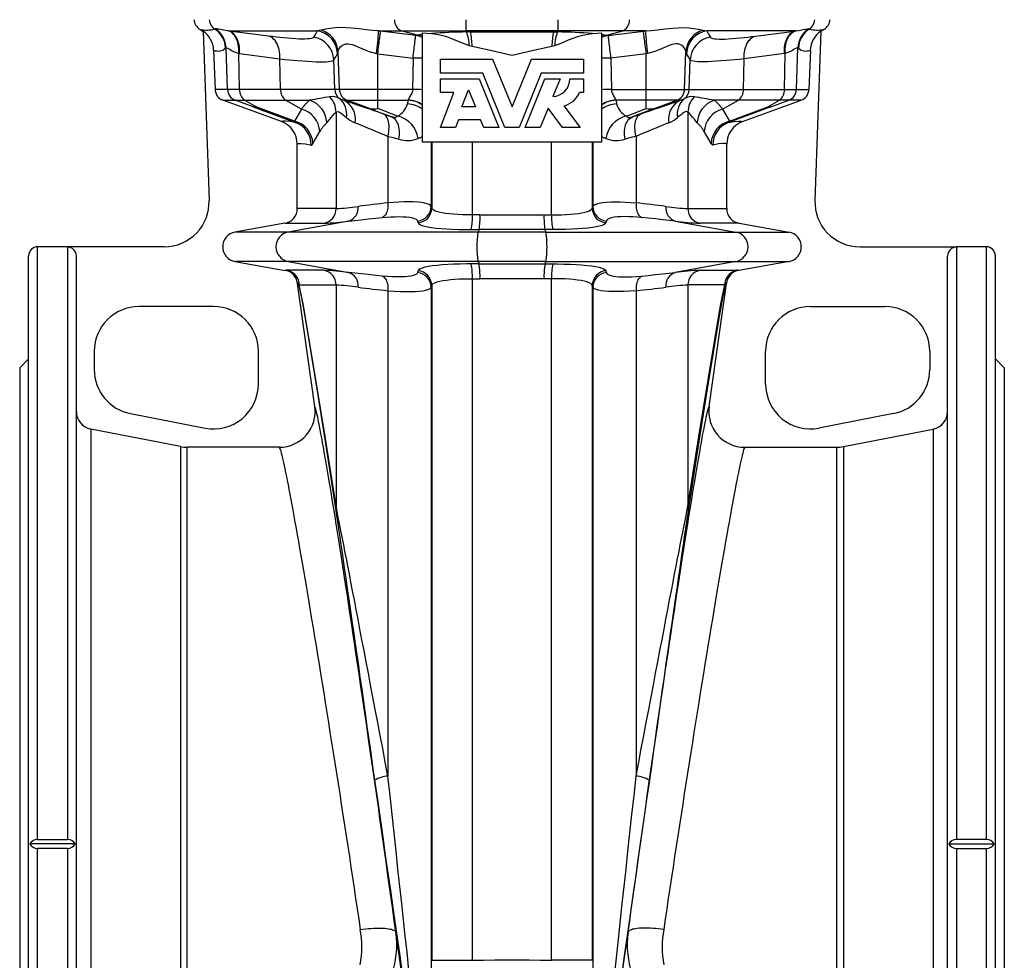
# Model space of a CAD drawing. Extents: x -18 to 1219, y -111 to 1865.
# Tile 3 of 6: x 22 to 352, y 705 to 1020. Entities that reach past the tile are written whole.
import ezdxf

# ---------------------------------------------------------------- set-up
doc = ezdxf.new("R2010")
doc.units = 0
doc.layers.get('0').update_dxf_attribs({"linetype": 'CONTINUOUS'})

msp = doc.modelspace()

# ---------------------------------------------------------------- linework, layer by layer
at = {"color": 7, "linetype": 'CONTINUOUS'}
for p, q in [((82.88, 1016.29), (83.83, 1015.68)), ((83.83, 1015.75), (85.81, 959.05)), ((92.27, 1015.86), (92.14, 1015.87)), ((92.27, 1015.86), (122.02, 1015.86)), ((123.38, 1016.07), (122.02, 1015.86)), ((142.63, 1015.86), (150.18, 1015.86)), ((143.33, 1015.77), (142.63, 1015.86)), ((155.11, 1014.35), (143.33, 1015.77)), ((150.18, 1015.86), (171.99, 1015.86)), ((155.53, 1014.43), (150.18, 1015.86)), ((155.53, 1014.43), (155.11, 1014.35)), ((157.36, 1015.22), (160.34, 1014.98)), ((157.36, 978.52), (157.36, 1015.22)), ((202.72, 1015.86), (171.99, 1015.86)), ((172.08, 1015.48), (171.99, 1015.86)), ((173.38, 1015.5), (172.08, 1015.48)), ((201.34, 1015.5), (202.64, 1015.48)), ((202.64, 1015.48), (202.72, 1015.86)), ((224.53, 1015.86), (202.72, 1015.86)), ((214.37, 1014.98), (217.36, 1015.22)), ((217.36, 1015.22), (217.36, 978.52)), ((219.19, 1014.43), (224.53, 1015.86)), ((219.19, 1014.43), (219.6, 1014.35)), ((219.6, 1014.35), (231.39, 1015.77)), ((232.09, 1015.86), (224.53, 1015.86)), ((231.39, 1015.77), (232.09, 1015.86)), ((251.34, 1016.07), (252.7, 1015.86)), ((282.44, 1015.86), (252.7, 1015.86)), ((282.44, 1015.86), (282.58, 1015.87)), ((290.89, 1015.75), (288.9, 959.05)), ((291.83, 1016.29), (290.88, 1015.68)), ((92, 996.22), (91.52, 1010.18)), ((173.04, 1010.96), (173.98, 1010.71)), ((200.74, 1010.71), (201.68, 1010.96)), ((282.71, 996.22), (283.2, 1010.18)), ((87.37, 1009.39), (87.83, 996.22)), ((95.78, 1008.3), (96.06, 1008.26)), ((96.05, 996.22), (95.78, 1008.3)), ((96.06, 1008.26), (109.56, 1006.47)), ((129.5, 996.22), (129.06, 1008.88)), ((141.92, 1008.26), (142.36, 1008.18)), ((142.36, 1008.18), (154.19, 1006.75)), ((142.36, 996.22), (142.36, 1008.18)), ((154.19, 1006.75), (154.05, 996.22)), ((232.36, 1008.18), (220.52, 1006.75)), ((220.52, 1006.75), (220.67, 996.22)), ((232.8, 1008.26), (232.36, 1008.18)), ((232.36, 996.22), (232.36, 1008.18)), ((245.21, 996.22), (245.65, 1008.88)), ((278.66, 1008.26), (265.15, 1006.47)), ((278.94, 1008.3), (278.66, 1008.26)), ((278.67, 996.22), (278.94, 1008.3)), ((287.35, 1009.39), (286.89, 996.22)), ((109.79, 996.22), (109.56, 1006.47)), ((127.99, 996.22), (127.64, 1006.1)), ((163.36, 1001.64), (163.36, 1006.38)), ((163.36, 1006.38), (180.84, 1006.38)), ((180.84, 1006.38), (187.36, 990.38)), ((187.36, 990.38), (193.87, 1006.38)), ((193.87, 1006.38), (211.36, 1006.38)), ((211.36, 1006.38), (211.36, 1001.64)), ((246.73, 996.22), (247.07, 1006.1)), ((264.92, 996.22), (265.15, 1006.47)), ((177.59, 1001.64), (163.36, 1001.64)), ((184.97, 983.52), (177.59, 1001.64)), ((197.12, 1001.64), (189.75, 983.52)), ((211.36, 1001.64), (197.12, 1001.64)), ((163.36, 995.24), (163.36, 999.81)), ((163.36, 999.81), (176.36, 999.81)), ((176.36, 999.81), (182.99, 983.52)), ((191.72, 983.52), (198.35, 999.81)), ((198.35, 999.81), (203.48, 999.81)), ((203.48, 999.81), (201.06, 993.87)), ((206.79, 999.81), (211.36, 999.81)), ((211.36, 999.81), (211.36, 995.24)), ((92, 996.22), (87.83, 996.22)), ((96.05, 996.22), (92, 996.22)), ((109.79, 996.22), (96.05, 996.22)), ((127.99, 996.22), (109.79, 996.22)), ((129.5, 996.22), (127.99, 996.22)), ((142.36, 996.22), (129.5, 996.22)), ((154.05, 996.22), (142.36, 996.22)), ((142.36, 992.6), (142.36, 996.22)), ((163.36, 983.52), (167.86, 995.24)), ((167.86, 995.24), (163.36, 995.24)), ((170.58, 990.38), (172.76, 996.07)), ((172.76, 996.07), (175.08, 990.38)), ((211.36, 995.24), (209.99, 995.24)), ((220.67, 996.22), (232.36, 996.22)), ((232.36, 996.22), (245.21, 996.22)), ((232.36, 992.6), (232.36, 996.22)), ((245.21, 996.22), (246.73, 996.22)), ((246.73, 996.22), (264.92, 996.22)), ((264.92, 996.22), (278.67, 996.22)), ((278.67, 996.22), (282.71, 996.22)), ((282.71, 996.22), (286.89, 996.22)), ((110.12, 985.46), (90.46, 992.6)), ((90.46, 992.6), (94.63, 992.6)), ((94.63, 992.6), (97.74, 992.6)), ((100.63, 990.42), (94.63, 992.6)), ((97.74, 992.6), (111.48, 992.6)), ((101.6, 990.42), (97.74, 992.6)), ((100.63, 990.42), (114.84, 985.11)), ((114.44, 985.62), (101.6, 990.42)), ((111.48, 992.6), (119.54, 992.6)), ((116.76, 989.62), (111.48, 992.6)), ((130.93, 992.6), (132.13, 992.6)), ((132.13, 992.6), (142.36, 992.6)), ((139.63, 989.87), (132.13, 992.6)), ((142.36, 992.6), (152.45, 992.6)), ((142.36, 989.87), (142.36, 992.6)), ((152.45, 992.6), (152.3, 991.36)), ((175.08, 990.38), (170.58, 990.38)), ((204.76, 990.77), (210.22, 983.52)), ((232.36, 992.6), (222.27, 992.6)), ((222.27, 992.6), (222.41, 991.36)), ((242.59, 992.6), (232.36, 992.6)), ((232.36, 989.87), (232.36, 992.6)), ((235.09, 989.87), (242.59, 992.6)), ((243.79, 992.6), (242.59, 992.6)), ((263.23, 992.6), (255.18, 992.6)), ((257.96, 989.62), (263.23, 992.6)), ((274.09, 990.42), (259.88, 985.11)), ((260.27, 985.62), (273.12, 990.42)), ((276.98, 992.6), (263.23, 992.6)), ((264.6, 985.46), (284.25, 992.6)), ((273.12, 990.42), (276.98, 992.6)), ((274.09, 990.42), (280.09, 992.6)), ((280.09, 992.6), (276.98, 992.6)), ((284.25, 992.6), (280.09, 992.6)), ((116.76, 989.62), (114.44, 985.62)), ((128.39, 988.6), (128.39, 956.32)), ((139.63, 989.87), (146.92, 987.07)), ((149.02, 987.32), (142.36, 989.87)), ((199.45, 989.93), (196.84, 983.52)), ((204.28, 983.52), (199.45, 989.93)), ((225.7, 987.32), (232.36, 989.87)), ((235.09, 989.87), (227.8, 987.07)), ((246.33, 988.6), (246.33, 956.32)), ((257.96, 989.62), (260.27, 985.62)), ((168.44, 983.52), (163.36, 983.52)), ((169.4, 986.04), (168.44, 983.52)), ((176.85, 986.04), (169.4, 986.04)), ((177.87, 983.52), (176.85, 986.04)), ((182.99, 983.52), (177.87, 983.52)), ((189.75, 983.52), (184.97, 983.52)), ((196.84, 983.52), (191.72, 983.52)), ((210.22, 983.52), (204.28, 983.52)), ((120.62, 978.11), (122.9, 982.1)), ((145.77, 980.52), (145.77, 958.23)), ((228.95, 980.52), (228.95, 958.23)), ((254.1, 978.11), (251.82, 982.1)), ((115.39, 956.32), (115.39, 977.94)), ((187.36, 978.52), (157.36, 978.52)), ((160.29, 978.52), (160.29, 957.07)), ((160.46, 978.52), (160.46, 956.48)), ((174.07, 954.2), (174.07, 978.52)), ((217.36, 978.52), (187.36, 978.52)), ((200.65, 954.2), (200.65, 978.52)), ((214.25, 978.52), (214.25, 956.48)), ((214.42, 978.52), (214.42, 957.07)), ((259.33, 956.32), (259.33, 977.94)), ((160.46, 956.48), (160.29, 957.07)), ((214.25, 956.48), (214.42, 957.07)), ((128.39, 956.32), (115.39, 956.32)), ((176.63, 954.21), (174.07, 954.2)), ((176.63, 954.21), (198.09, 954.21)), ((198.09, 954.21), (200.65, 954.2)), ((246.33, 956.32), (259.33, 956.32)), ((111.25, 951.4), (94.52, 948.45)), ((111.25, 951.4), (124.34, 951.4)), ((132.62, 952.13), (112.3, 948.45)), ((155.74, 952.14), (155.88, 951.56)), ((218.97, 952.14), (218.83, 951.56)), ((242.1, 952.13), (262.42, 948.45)), ((263.46, 951.4), (250.37, 951.4)), ((263.46, 951.4), (280.2, 948.45)), ((112.3, 948.45), (94.52, 948.45)), ((175.97, 948.45), (112.3, 948.45)), ((173.7, 949.28), (176.32, 949.28)), ((176.32, 949.28), (175.97, 948.45)), ((198.75, 948.45), (175.97, 948.45)), ((198.4, 949.28), (176.32, 949.28)), ((198.4, 949.28), (198.75, 948.45)), ((201.01, 949.28), (198.4, 949.28)), ((198.75, 948.45), (262.42, 948.45)), ((262.42, 948.45), (280.2, 948.45)), ((25.36, 546.52), (25.36, 940.52)), ((38.36, 943.52), (28.36, 943.52)), ((28.36, 745.02), (28.36, 943.52)), ((38.36, 943.52), (38.36, 943.43)), ((70.82, 943.52), (38.36, 943.52)), ((38.36, 943.43), (38.36, 745.02)), ((303.89, 943.52), (336.36, 943.52)), ((346.36, 943.52), (336.36, 943.52)), ((336.36, 943.52), (336.36, 943.43)), ((336.36, 943.43), (336.36, 745.02)), ((346.36, 745.02), (346.36, 943.52)), ((349.36, 546.52), (349.36, 940.52)), ((41.36, 567.52), (41.36, 940.43)), ((94.52, 938.6), (111.37, 935.63)), ((112.3, 938.6), (94.52, 938.6)), ((175.97, 938.6), (112.3, 938.6)), ((112.3, 938.6), (132.62, 934.92)), ((176.32, 937.77), (173.7, 937.77)), ((198.75, 938.6), (175.97, 938.6)), ((175.97, 938.6), (176.32, 937.77)), ((176.32, 937.77), (198.4, 937.77)), ((198.75, 938.6), (198.4, 937.77)), ((198.4, 937.77), (201.01, 937.77)), ((198.75, 938.6), (262.42, 938.6)), ((262.42, 938.6), (242.1, 934.92)), ((262.42, 938.6), (280.2, 938.6)), ((280.2, 938.6), (263.34, 935.63)), ((333.36, 567.52), (333.36, 940.43)), ((124.34, 935.65), (111.95, 935.65)), ((155.88, 935.49), (155.74, 934.91)), ((218.83, 935.49), (218.97, 934.91)), ((250.37, 935.65), (262.76, 935.65)), ((115.47, 931.33), (115.48, 931.19)), ((121.26, 890.06), (115.48, 931.19)), ((116.08, 930.73), (128.39, 930.73)), ((128.39, 930.73), (128.39, 856.6)), ((174.07, 932.85), (176.63, 932.84)), ((174.07, 704.54), (174.07, 932.85)), ((198.09, 932.84), (176.63, 932.84)), ((200.65, 932.85), (198.09, 932.84)), ((200.65, 704.54), (200.65, 932.85)), ((246.33, 930.73), (246.33, 856.6)), ((258.64, 930.73), (246.33, 930.73)), ((253.45, 890.06), (259.23, 931.19)), ((259.25, 931.33), (259.23, 931.19)), ((145.77, 928.82), (145.77, 766.26)), ((160.29, 929.98), (160.46, 930.56)), ((160.29, 929.98), (160.29, 699.65)), ((160.46, 930.56), (160.46, 704.54)), ((214.25, 930.56), (214.25, 704.54)), ((214.42, 929.98), (214.25, 930.56)), ((214.42, 929.98), (214.42, 699.65)), ((228.95, 928.82), (228.95, 766.26)), ((87.36, 923.52), (62.36, 923.52)), ((287.36, 923.52), (312.36, 923.52)), ((47.36, 908.52), (47.36, 902.38)), ((102.36, 897.52), (102.36, 908.52)), ((272.36, 897.52), (272.36, 908.52)), ((327.36, 908.52), (327.36, 902.38)), ((25.36, 906.02), (22.36, 903.02)), ((352.36, 903.02), (349.36, 906.02)), ((22.36, 903.02), (22.36, 584.02)), ((352.36, 903.02), (352.36, 584.02)), ((59.5, 887.66), (84.5, 882.8)), ((315.22, 887.66), (290.22, 882.8)), ((46.21, 882.45), (46.21, 604.6)), ((328.5, 882.45), (328.5, 604.6)), ((76.24, 876.61), (76.24, 610.44)), ((109.39, 876.39), (78.53, 876.39)), ((78.53, 610.66), (78.53, 876.39)), ((265.33, 876.39), (296.19, 876.39)), ((296.19, 610.66), (296.19, 876.39)), ((298.48, 876.61), (298.48, 610.44)), ((40.96, 743.52), (25.76, 743.52)), ((28.36, 745.02), (38.36, 745.02)), ((333.76, 743.52), (348.96, 743.52)), ((346.36, 745.02), (336.36, 745.02)), ((38.36, 742.03), (28.36, 742.03)), ((28.36, 543.52), (28.36, 742.03)), ((38.36, 742.03), (38.36, 562.92)), ((336.36, 742.03), (346.36, 742.03)), ((336.36, 742.03), (336.36, 562.92)), ((346.36, 543.52), (346.36, 742.03)), ((151.99, 689.2), (148.4, 713.98)), ((222.73, 689.2), (226.32, 713.98)), ((160.46, 704.54), (174.07, 704.54)), ((214.25, 704.54), (200.65, 704.54))]:
    msp.add_line(p, q, dxfattribs=at)
for points in [[(88.01, 1016.5), (87.88, 1016.48), (87.72, 1016.45)], [(92.14, 1015.87), (91.39, 1015.97), (90.71, 1016.09), (89.79, 1016.28), (89.04, 1016.43), (88.43, 1016.51), (88.01, 1016.5)], [(142.63, 1015.86), (140.56, 1016.02), (138.57, 1016.24), (136.03, 1016.54), (133.62, 1016.79), (131.64, 1016.91), (129.78, 1016.93), (128.08, 1016.84), (126.51, 1016.66), (124.84, 1016.37), (124.08, 1016.21), (123.38, 1016.07)], [(232.09, 1015.86), (234.16, 1016.02), (236.15, 1016.24), (238.69, 1016.54), (241.1, 1016.79), (243.07, 1016.91), (244.94, 1016.93), (246.63, 1016.84), (248.2, 1016.66), (249.88, 1016.37), (250.64, 1016.21), (251.34, 1016.07)], [(282.58, 1015.87), (283.33, 1015.97), (284, 1016.09), (284.92, 1016.28), (285.67, 1016.43), (286.29, 1016.51), (286.71, 1016.5)], [(286.71, 1016.5), (286.84, 1016.48), (287, 1016.45)], [(95.78, 1008.3), (95.81, 1009.08), (95.79, 1009.85), (95.71, 1010.61), (95.59, 1011.34), (95.42, 1012.03), (95.21, 1012.69), (94.95, 1013.3), (94.65, 1013.86), (94.3, 1014.36), (93.93, 1014.8), (93.52, 1015.18), (93.08, 1015.48), (92.62, 1015.72), (92.14, 1015.87)], [(105.75, 1014.07), (93.48, 1015.69), (92.27, 1015.86)], [(96.06, 1008.26), (96.08, 1009), (96.06, 1009.73), (95.99, 1010.44), (95.88, 1011.14), (95.72, 1011.8), (95.53, 1012.43), (95.29, 1013.03), (95.02, 1013.58), (94.71, 1014.08), (94.37, 1014.53), (93.99, 1014.92), (93.6, 1015.25), (93.17, 1015.52), (92.73, 1015.72), (92.27, 1015.86)], [(120.88, 1013.7), (120.71, 1013.54), (120.42, 1013.4), (120, 1013.28), (119.45, 1013.19), (118.76, 1013.13), (117.95, 1013.1), (117.05, 1013.1), (116.03, 1013.12), (114.9, 1013.18), (113.63, 1013.26), (112.24, 1013.37), (110.76, 1013.51), (109.59, 1013.63), (108.36, 1013.76), (107.08, 1013.91), (105.75, 1014.07)], [(109.56, 1006.47), (109.58, 1007.26), (109.54, 1008.04), (109.46, 1008.8), (109.32, 1009.53), (109.14, 1010.23), (108.91, 1010.89), (108.63, 1011.5), (108.32, 1012.06), (107.96, 1012.57), (107.57, 1013.01), (107.15, 1013.38), (106.71, 1013.69), (106.24, 1013.92), (105.75, 1014.07)], [(122.02, 1015.86), (121.47, 1014.76), (120.88, 1013.7)], [(142.36, 1008.18), (142.45, 1008.92), (142.54, 1009.65), (142.63, 1010.37), (142.72, 1011.07), (142.8, 1011.74), (142.88, 1012.38), (142.96, 1012.97), (143.03, 1013.52), (143.09, 1014.03), (143.15, 1014.47), (143.2, 1014.86), (143.25, 1015.19), (143.28, 1015.45), (143.31, 1015.65), (143.33, 1015.77)], [(154.19, 1006.75), (154.28, 1007.49), (154.37, 1008.22), (154.45, 1008.94), (154.54, 1009.64), (154.61, 1010.31), (154.69, 1010.94), (154.76, 1011.53), (154.83, 1012.09), (154.89, 1012.59), (154.95, 1013.03), (154.99, 1013.42), (155.03, 1013.75), (155.07, 1014.02), (155.1, 1014.22), (155.11, 1014.35)], [(157.36, 1014.69), (156.38, 1014.56), (155.53, 1014.43)], [(160.34, 1014.98), (162.05, 1014.76), (163.73, 1014.41), (165.42, 1013.92), (167.08, 1013.33), (170.05, 1012.11), (171.53, 1011.49), (173.04, 1010.96)], [(173.38, 1015.5), (176.86, 1015.53), (180.35, 1015.56), (183.85, 1015.57), (187.36, 1015.57), (190.86, 1015.57), (194.35, 1015.56), (197.85, 1015.53), (201.34, 1015.5)], [(201.68, 1010.96), (203.25, 1011.51), (204.8, 1012.14), (206.33, 1012.8), (207.88, 1013.43), (209.46, 1013.97), (211.08, 1014.43), (212.72, 1014.77), (214.37, 1014.98)], [(217.36, 1014.69), (218.34, 1014.56), (219.19, 1014.43)], [(220.52, 1006.75), (220.44, 1007.49), (220.35, 1008.22), (220.26, 1008.94), (220.18, 1009.64), (220.1, 1010.31), (220.03, 1010.94), (219.95, 1011.53), (219.89, 1012.09), (219.83, 1012.59), (219.77, 1013.03), (219.72, 1013.42), (219.68, 1013.75), (219.65, 1014.02), (219.62, 1014.22), (219.6, 1014.35)], [(232.36, 1008.18), (232.27, 1008.92), (232.18, 1009.65), (232.09, 1010.37), (232, 1011.07), (231.91, 1011.74), (231.83, 1012.38), (231.76, 1012.97), (231.69, 1013.52), (231.62, 1014.03), (231.57, 1014.47), (231.52, 1014.86), (231.47, 1015.19), (231.44, 1015.45), (231.41, 1015.65), (231.39, 1015.77)], [(252.7, 1015.86), (253.24, 1014.76), (253.84, 1013.7)], [(253.84, 1013.7), (254.01, 1013.54), (254.3, 1013.4), (254.71, 1013.28), (255.27, 1013.19), (255.95, 1013.13), (256.76, 1013.1), (257.67, 1013.1), (258.69, 1013.12), (259.82, 1013.18), (261.09, 1013.26), (262.47, 1013.37), (263.96, 1013.51), (265.13, 1013.63), (266.35, 1013.76), (267.64, 1013.91), (268.97, 1014.07)], [(265.15, 1006.47), (265.14, 1007.26), (265.17, 1008.04), (265.26, 1008.8), (265.4, 1009.53), (265.58, 1010.23), (265.81, 1010.89), (266.08, 1011.5), (266.4, 1012.06), (266.75, 1012.57), (267.14, 1013.01), (267.56, 1013.38), (268.01, 1013.69), (268.48, 1013.92), (268.97, 1014.07)], [(268.97, 1014.07), (281.23, 1015.69), (282.44, 1015.86)], [(278.66, 1008.26), (278.64, 1009), (278.66, 1009.73), (278.73, 1010.44), (278.84, 1011.14), (278.99, 1011.8), (279.19, 1012.43), (279.42, 1013.03), (279.7, 1013.58), (280.01, 1014.08), (280.35, 1014.53), (280.72, 1014.92), (281.12, 1015.25), (281.54, 1015.52), (281.98, 1015.72), (282.44, 1015.86)], [(278.94, 1008.3), (278.91, 1009.08), (278.93, 1009.85), (279, 1010.61), (279.12, 1011.34), (279.29, 1012.03), (279.51, 1012.69), (279.77, 1013.3), (280.07, 1013.86), (280.41, 1014.36), (280.79, 1014.8), (281.2, 1015.18), (281.64, 1015.48), (282.1, 1015.72), (282.58, 1015.87)], [(91.37, 1010.02), (91.45, 1010.11), (91.52, 1010.18)], [(91.52, 1010.18), (91.53, 1010.2), (91.72, 1010.22), (92.09, 1010.07), (92.28, 1009.96), (92.77, 1009.67), (93.37, 1009.32), (94.07, 1008.95), (94.87, 1008.6), (95.78, 1008.3)], [(129.06, 1008.88), (129.21, 1009.45), (129.53, 1010.07), (130.02, 1010.66), (130.51, 1011.04), (131.11, 1011.33), (131.82, 1011.49), (132.43, 1011.5), (133.09, 1011.42), (133.79, 1011.25), (134.45, 1011.04), (135.69, 1010.55), (137, 1009.98), (138.36, 1009.39), (139.5, 1008.95), (140.7, 1008.56), (141.92, 1008.26)], [(173.98, 1010.71), (180.64, 1009.25), (187.28, 1007.71), (187.36, 1007.7)], [(187.36, 1007.7), (187.43, 1007.71), (194.08, 1009.25), (200.74, 1010.71)], [(245.65, 1008.88), (245.51, 1009.45), (245.19, 1010.07), (244.7, 1010.66), (244.21, 1011.04), (243.6, 1011.33), (242.9, 1011.49), (242.29, 1011.5), (241.63, 1011.42), (240.93, 1011.25), (240.27, 1011.04), (239.03, 1010.55), (237.72, 1009.98), (236.36, 1009.39), (235.21, 1008.95), (234.02, 1008.56), (232.8, 1008.26)], [(283.2, 1010.18), (283.19, 1010.2), (282.99, 1010.22), (282.63, 1010.07), (282.44, 1009.96), (281.94, 1009.67), (281.35, 1009.32), (280.65, 1008.95), (279.84, 1008.6), (278.94, 1008.3)], [(283.35, 1010.02), (283.26, 1010.11), (283.2, 1010.18)], [(127.64, 1006.1), (128.26, 1007.12), (128.87, 1008.26)], [(128.87, 1008.26), (128.97, 1008.51), (129.06, 1008.88)], [(245.84, 1008.26), (245.75, 1008.51), (245.65, 1008.88)], [(247.07, 1006.1), (246.46, 1007.12), (245.84, 1008.26)], [(109.56, 1006.47), (111.14, 1006.31), (112.65, 1006.16), (114.12, 1006.03), (115.52, 1005.91), (117.25, 1005.77), (118.85, 1005.66), (120.34, 1005.58), (121.74, 1005.53), (122.99, 1005.5), (124.11, 1005.5), (125.05, 1005.53), (125.86, 1005.59), (126.52, 1005.67), (127.05, 1005.79), (127.42, 1005.93), (127.64, 1006.1)], [(265.15, 1006.47), (263.58, 1006.31), (262.06, 1006.16), (260.6, 1006.03), (259.2, 1005.91), (257.47, 1005.77), (255.86, 1005.66), (254.38, 1005.58), (252.98, 1005.53), (251.72, 1005.5), (250.61, 1005.5), (249.66, 1005.53), (248.86, 1005.59), (248.2, 1005.67), (247.67, 1005.79), (247.29, 1005.93), (247.07, 1006.1)], [(154.05, 996.22), (153.97, 995.65), (153.77, 994.98), (153.49, 994.38), (153.49, 994.37), (153.17, 993.83), (152.87, 993.36), (152.67, 993.05), (152.52, 992.79), (152.47, 992.66)], [(220.67, 996.22), (220.74, 995.65), (220.94, 994.98), (221.22, 994.38), (221.23, 994.37), (221.54, 993.83), (221.85, 993.36), (222.05, 993.05), (222.2, 992.79), (222.25, 992.66)], [(130.93, 992.6), (130.2, 992.86), (129.57, 993.17)], [(144.14, 988.04), (142.61, 988.58), (141.12, 989.1), (139.67, 989.6), (138.27, 990.09), (136.91, 990.56), (135.61, 991.01), (134.36, 991.44), (133.16, 991.85), (132.01, 992.23), (130.93, 992.6)], [(152.47, 992.66), (152.46, 992.63), (152.45, 992.6)], [(222.25, 992.66), (222.26, 992.63), (222.27, 992.6)], [(230.58, 988.04), (232.11, 988.58), (233.6, 989.1), (235.05, 989.6), (236.45, 990.09), (237.8, 990.56), (239.11, 991.01), (240.36, 991.44), (241.56, 991.85), (242.7, 992.23), (243.79, 992.6)], [(243.79, 992.6), (244.51, 992.86), (245.15, 993.17)], [(125.25, 985.08), (125.74, 985.61), (126.25, 986.23), (126.76, 986.88), (127.29, 987.53), (127.83, 988.12), (128.39, 988.6)], [(128.39, 988.6), (128.66, 988.75), (128.97, 988.8), (129.33, 988.72), (129.72, 988.52), (130.2, 988.19), (130.72, 987.78), (131.28, 987.3), (131.88, 986.8)], [(146.92, 987.07), (146.03, 987.38), (145.1, 987.71), (144.14, 988.04)], [(145.77, 980.52), (145.93, 981.27), (146.05, 982.02), (146.13, 982.74), (146.16, 983.45), (146.15, 984.13), (146.09, 984.77), (145.98, 985.37), (145.84, 985.93), (145.65, 986.44), (145.42, 986.89), (145.15, 987.28), (144.84, 987.6), (144.51, 987.86), (144.14, 988.04)], [(149.02, 987.32), (148.73, 987.04), (148.29, 986.88), (147.92, 986.86), (147.48, 986.91), (146.92, 987.07)], [(149.47, 979.55), (149.59, 980.29), (149.66, 981.02), (149.69, 981.73), (149.66, 982.42), (149.58, 983.09), (149.45, 983.73), (149.28, 984.33), (149.06, 984.89), (148.8, 985.39), (148.49, 985.85), (148.15, 986.25), (147.77, 986.59), (147.36, 986.86), (146.92, 987.07)], [(225.24, 979.55), (225.12, 980.29), (225.05, 981.02), (225.03, 981.73), (225.06, 982.42), (225.14, 983.09), (225.26, 983.73), (225.44, 984.33), (225.66, 984.89), (225.92, 985.39), (226.22, 985.85), (226.57, 986.25), (226.95, 986.59), (227.36, 986.86), (227.8, 987.07)], [(225.7, 987.32), (225.98, 987.04), (226.43, 986.88), (226.8, 986.86), (227.24, 986.91), (227.8, 987.07)], [(227.8, 987.07), (228.69, 987.38), (229.62, 987.71), (230.58, 988.04)], [(228.95, 980.52), (228.78, 981.27), (228.66, 982.02), (228.59, 982.74), (228.56, 983.45), (228.57, 984.13), (228.63, 984.77), (228.73, 985.37), (228.88, 985.93), (229.07, 986.44), (229.3, 986.89), (229.57, 987.28), (229.87, 987.6), (230.21, 987.86), (230.58, 988.04)], [(246.33, 988.6), (246.06, 988.75), (245.75, 988.8), (245.39, 988.72), (244.99, 988.52), (244.52, 988.19), (244, 987.78), (243.44, 987.3), (242.84, 986.8)], [(249.47, 985.08), (248.97, 985.61), (248.47, 986.23), (247.95, 986.88), (247.43, 987.53), (246.88, 988.12), (246.33, 988.6)], [(114.84, 985.11), (112.91, 985.47), (111.47, 985.65), (110.54, 985.65), (110.12, 985.46)], [(114.44, 985.62), (114.65, 985.29), (114.84, 985.11)], [(134.76, 985.08), (135.77, 984.68), (136.83, 984.24), (137.96, 983.78), (139.14, 983.29), (140.37, 982.78), (141.65, 982.25), (142.98, 981.7), (144.35, 981.12), (145.77, 980.52)], [(239.96, 985.08), (238.95, 984.68), (237.88, 984.24), (236.76, 983.78), (235.58, 983.29), (234.35, 982.78), (233.07, 982.25), (231.74, 981.7), (230.36, 981.12), (228.95, 980.52)], [(259.88, 985.11), (261.81, 985.47), (263.24, 985.65), (264.17, 985.65), (264.6, 985.46)], [(260.27, 985.62), (260.06, 985.29), (259.88, 985.11)], [(145.77, 980.52), (147.05, 980.19), (148.29, 979.86), (149.47, 979.55)], [(228.95, 980.52), (227.67, 980.19), (226.43, 979.86), (225.24, 979.55)], [(115.39, 977.94), (115.8, 978.13), (116.72, 978.14), (118.14, 977.96), (120.05, 977.6)], [(120.05, 977.6), (120.19, 977.61), (120.33, 977.69), (120.47, 977.86), (120.62, 978.11)], [(254.67, 977.6), (254.53, 977.61), (254.39, 977.69), (254.24, 977.86), (254.1, 978.11)], [(259.33, 977.94), (258.91, 978.13), (258, 978.14), (256.58, 977.96), (254.67, 977.6)], [(145.77, 958.23), (145.79, 957.64), (145.77, 957.06), (145.72, 956.5), (145.62, 955.96), (145.49, 955.46), (145.33, 954.99), (145.14, 954.57), (144.91, 954.19), (144.66, 953.88), (144.39, 953.62), (144.1, 953.43), (143.79, 953.31)], [(160.29, 957.07), (160.07, 957.38), (159.64, 957.67), (158.98, 957.93), (158.1, 958.15), (157.03, 958.32), (155.77, 958.45), (154.28, 958.53), (152.6, 958.55), (151.07, 958.53), (149.43, 958.47), (147.65, 958.37), (145.77, 958.23)], [(214.42, 957.07), (214.64, 957.38), (215.08, 957.67), (215.74, 957.93), (216.62, 958.15), (217.69, 958.32), (218.95, 958.45), (220.44, 958.53), (222.12, 958.55), (223.65, 958.53), (225.29, 958.47), (227.07, 958.37), (228.95, 958.23)], [(228.95, 958.23), (228.93, 957.64), (228.95, 957.06), (229, 956.5), (229.09, 955.96), (229.22, 955.46), (229.39, 954.99), (229.58, 954.57), (229.8, 954.19), (230.05, 953.88), (230.33, 953.62), (230.62, 953.43), (230.92, 953.31)], [(174.07, 954.2), (172.41, 954.21), (170.79, 954.25), (169.23, 954.32), (167.75, 954.41), (166.36, 954.54), (165.09, 954.7), (163.95, 954.89), (162.95, 955.1), (162.1, 955.34), (161.42, 955.6), (160.92, 955.89), (160.59, 956.2), (160.46, 956.48)], [(200.65, 954.2), (202.31, 954.21), (203.93, 954.25), (205.49, 954.32), (206.97, 954.41), (208.36, 954.54), (209.63, 954.7), (210.77, 954.89), (211.77, 955.1), (212.61, 955.34), (213.29, 955.6), (213.8, 955.89), (214.12, 956.2), (214.25, 956.48)], [(132.62, 952.13), (134.63, 952.36), (136.81, 952.6), (139.19, 952.85), (141.73, 953.11), (143.79, 953.31)], [(143.79, 953.31), (145.32, 953.44), (146.78, 953.54), (148.17, 953.6), (149.47, 953.63), (150.82, 953.6), (152.02, 953.53), (153.09, 953.4), (153.98, 953.22), (154.69, 953.01), (155.21, 952.75), (155.57, 952.46), (155.74, 952.14)], [(155.88, 951.56), (156.04, 951.28), (156.45, 950.97), (157.11, 950.68), (157.99, 950.41), (159.09, 950.18), (160.4, 949.96), (161.9, 949.78), (163.57, 949.62), (165.39, 949.49), (167.34, 949.39), (169.39, 949.32), (171.52, 949.29), (173.7, 949.28)], [(218.83, 951.56), (218.68, 951.28), (218.26, 950.97), (217.61, 950.68), (216.72, 950.41), (215.62, 950.18), (214.31, 949.96), (212.81, 949.78), (211.15, 949.62), (209.32, 949.49), (207.38, 949.39), (205.33, 949.32), (203.19, 949.29), (201.01, 949.28)], [(230.92, 953.31), (229.39, 953.44), (227.94, 953.54), (226.54, 953.6), (225.25, 953.63), (223.9, 953.6), (222.7, 953.53), (221.63, 953.4), (220.73, 953.22), (220.03, 953.01), (219.51, 952.75), (219.15, 952.46), (218.97, 952.14)], [(242.1, 952.13), (240.09, 952.36), (237.91, 952.6), (235.52, 952.85), (232.99, 953.11), (230.92, 953.31)], [(173.7, 937.77), (172.12, 937.77), (169.96, 937.74), (167.87, 937.68), (165.89, 937.59), (164.01, 937.46), (162.28, 937.31), (160.73, 937.13), (159.35, 936.92), (158.19, 936.68), (157.25, 936.42), (156.55, 936.13), (156.09, 935.82), (155.88, 935.49)], [(201.01, 937.77), (202.6, 937.77), (204.75, 937.74), (206.84, 937.68), (208.83, 937.59), (210.7, 937.46), (212.44, 937.31), (213.99, 937.13), (215.36, 936.92), (216.53, 936.68), (217.47, 936.42), (218.17, 936.13), (218.63, 935.82), (218.83, 935.49)], [(143.79, 933.74), (141.76, 933.94), (139.26, 934.19), (136.91, 934.44), (134.68, 934.68), (132.62, 934.92)], [(155.74, 934.91), (155.6, 934.62), (155.31, 934.36), (154.87, 934.12), (154.27, 933.9), (153.5, 933.72), (152.56, 933.57), (151.44, 933.47), (150.16, 933.43), (148.77, 933.43), (147.26, 933.48), (145.58, 933.59), (143.79, 933.74)], [(218.97, 934.91), (219.12, 934.62), (219.4, 934.36), (219.85, 934.12), (220.44, 933.9), (221.22, 933.72), (222.15, 933.57), (223.28, 933.47), (224.56, 933.43), (225.94, 933.43), (227.45, 933.48), (229.13, 933.59), (230.92, 933.74)], [(230.92, 933.74), (232.96, 933.94), (235.45, 934.19), (237.8, 934.44), (240.04, 934.68), (242.1, 934.92)], [(115.47, 931.33), (115.56, 931.38), (115.69, 931.29), (115.85, 931.07), (116.08, 930.73)], [(115.48, 931.19), (115.88, 930.51), (116.76, 926.44), (118.12, 918.96), (119.95, 908.09), (122.26, 893.84), (125.03, 876.21), (128.29, 855.21)], [(128.39, 856.6), (124.72, 879.93), (121.65, 899.02), (119.18, 913.86), (117.33, 924.43), (116.08, 930.73)], [(143.79, 933.74), (144.1, 933.62), (144.39, 933.43), (144.66, 933.17), (144.91, 932.85), (145.14, 932.48), (145.33, 932.06), (145.49, 931.59), (145.62, 931.08), (145.72, 930.55), (145.77, 929.98), (145.79, 929.41), (145.77, 928.82)], [(160.46, 930.56), (160.63, 930.89), (160.99, 931.21), (161.53, 931.49), (162.25, 931.76), (163.14, 932), (164.19, 932.21), (165.38, 932.39), (166.7, 932.54), (168.13, 932.66), (169.63, 932.75), (171.22, 932.81), (172.86, 932.84), (174.07, 932.85)], [(214.25, 930.56), (214.08, 930.89), (213.73, 931.21), (213.19, 931.49), (212.47, 931.76), (211.57, 932), (210.52, 932.21), (209.34, 932.39), (208.02, 932.54), (206.59, 932.66), (205.08, 932.75), (203.49, 932.81), (201.86, 932.84), (200.65, 932.85)], [(230.92, 933.74), (230.62, 933.62), (230.33, 933.43), (230.05, 933.17), (229.8, 932.85), (229.58, 932.48), (229.39, 932.06), (229.22, 931.59), (229.09, 931.08), (229, 930.55), (228.95, 929.98), (228.93, 929.41), (228.95, 928.82)], [(246.33, 856.6), (250, 879.93), (253.07, 899.02), (255.53, 913.86), (257.39, 924.43), (258.64, 930.73)], [(259.23, 931.19), (258.83, 930.51), (257.95, 926.44), (256.6, 918.96), (254.77, 908.09), (252.46, 893.84), (249.68, 876.21), (246.43, 855.21)], [(259.25, 931.33), (259.15, 931.38), (259.03, 931.29), (258.87, 931.07), (258.64, 930.73)], [(145.77, 928.82), (147.86, 928.67), (149.83, 928.56), (151.71, 928.51), (153.43, 928.5), (154.94, 928.55), (156.28, 928.64), (157.46, 928.79), (158.45, 928.98), (159.17, 929.19), (159.72, 929.42), (160.1, 929.69), (160.29, 929.98)], [(228.95, 928.82), (226.86, 928.67), (224.89, 928.56), (223.01, 928.51), (221.29, 928.5), (219.78, 928.55), (218.44, 928.64), (217.25, 928.79), (216.26, 928.98), (215.55, 929.19), (215, 929.42), (214.62, 929.69), (214.42, 929.98)], [(148.4, 713.98), (147.88, 717.73), (147.37, 721.51), (146.84, 725.3), (146.32, 729.1), (145.79, 732.91), (145.25, 736.74), (144.72, 740.57), (144.18, 744.4), (143.64, 748.23), (143.1, 752.06), (142.56, 755.89), (142.02, 759.71), (141.47, 763.52), (140.93, 767.31), (140.39, 771.1), (139.85, 774.86), (139.31, 778.6), (138.77, 782.32), (138.23, 786.01), (137.7, 789.67), (137.16, 793.31), (136.63, 796.91), (136.11, 800.47), (135.59, 803.99), (135.07, 807.48), (134.56, 810.92), (134.05, 814.31), (133.54, 817.66), (133.05, 820.95), (132.56, 824.19), (132.07, 827.38), (131.59, 830.51), (131.12, 833.58), (130.65, 836.59), (130.2, 839.53), (129.75, 842.41), (129.31, 845.22), (128.88, 847.96), (128.45, 850.63), (128.04, 853.22), (127.63, 855.74), (127.24, 858.18), (126.85, 860.55), (126.48, 862.83), (126.11, 865.03), (125.76, 867.14), (125.42, 869.17), (125.08, 871.12), (124.76, 872.98), (124.46, 874.74), (124.16, 876.42), (123.88, 878), (123.6, 879.5), (123.34, 880.89), (123.1, 882.2), (122.86, 883.4), (122.64, 884.52), (122.43, 885.53), (122.24, 886.44), (122.06, 887.26), (121.89, 887.98), (121.74, 888.6), (121.6, 889.11), (121.47, 889.53), (121.36, 889.85), (121.26, 890.06)], [(226.32, 713.98), (226.83, 717.73), (227.35, 721.51), (227.87, 725.3), (228.4, 729.1), (228.93, 732.91), (229.46, 736.74), (230, 740.57), (230.54, 744.4), (231.07, 748.23), (231.62, 752.06), (232.16, 755.89), (232.7, 759.71), (233.24, 763.52), (233.79, 767.31), (234.33, 771.1), (234.87, 774.86), (235.41, 778.6), (235.95, 782.32), (236.49, 786.01), (237.02, 789.67), (237.55, 793.31), (238.08, 796.91), (238.61, 800.47), (239.13, 803.99), (239.65, 807.48), (240.16, 810.92), (240.67, 814.31), (241.17, 817.66), (241.67, 820.95), (242.16, 824.19), (242.65, 827.38), (243.13, 830.51), (243.6, 833.58), (244.06, 836.59), (244.52, 839.53), (244.97, 842.41), (245.41, 845.22), (245.84, 847.96), (246.27, 850.63), (246.68, 853.22), (247.08, 855.74), (247.48, 858.18), (247.87, 860.55), (248.24, 862.83), (248.6, 865.03), (248.96, 867.14), (249.3, 869.17), (249.63, 871.12), (249.95, 872.98), (250.26, 874.74), (250.56, 876.42), (250.84, 878), (251.11, 879.5), (251.37, 880.89), (251.62, 882.2), (251.85, 883.4), (252.07, 884.52), (252.28, 885.53), (252.48, 886.44), (252.66, 887.26), (252.82, 887.98), (252.98, 888.6), (253.12, 889.11), (253.24, 889.53), (253.36, 889.85), (253.45, 890.06)], [(76.24, 876.61), (72.26, 877.38), (46.21, 882.45)], [(298.48, 876.61), (302.46, 877.38), (328.5, 882.45)], [(109.39, 876.39), (109.49, 876.18), (109.6, 875.89), (109.73, 875.5), (109.87, 875.02), (110.02, 874.44), (110.19, 873.78), (110.37, 873.02), (110.57, 872.18), (110.78, 871.24), (111, 870.22), (111.23, 869.11), (111.48, 867.91), (111.74, 866.62), (112.01, 865.25), (112.3, 863.79), (112.59, 862.25), (112.9, 860.62), (113.22, 858.92), (113.55, 857.13), (113.9, 855.27), (114.25, 853.32), (114.62, 851.3), (114.99, 849.21), (115.38, 847.04), (115.77, 844.8), (116.18, 842.49), (116.59, 840.11), (117.02, 837.66), (117.45, 835.15), (117.89, 832.57), (118.34, 829.93), (118.79, 827.23), (119.26, 824.47), (119.73, 821.66), (120.21, 818.79), (120.69, 815.87), (121.18, 812.9), (121.68, 809.88), (122.18, 806.81), (122.69, 803.7), (123.2, 800.55), (123.72, 797.36), (124.24, 794.13), (124.77, 790.86), (125.3, 787.56), (125.83, 784.24), (126.36, 780.88), (126.9, 777.5), (127.44, 774.09), (127.98, 770.66), (128.52, 767.21), (129.06, 763.75), (129.6, 760.27), (130.14, 756.78), (130.69, 753.29), (131.23, 749.78), (131.77, 746.27), (132.31, 742.76), (132.84, 739.25), (133.38, 735.74), (133.91, 732.24), (134.44, 728.74), (134.96, 725.26), (135.49, 721.79), (136, 718.33), (136.52, 714.89)], [(265.33, 876.39), (265.23, 876.18), (265.11, 875.89), (264.99, 875.5), (264.85, 875.02), (264.69, 874.44), (264.52, 873.78), (264.34, 873.02), (264.15, 872.18), (263.94, 871.24), (263.72, 870.22), (263.48, 869.11), (263.24, 867.91), (262.98, 866.62), (262.7, 865.25), (262.42, 863.79), (262.12, 862.25), (261.81, 860.62), (261.49, 858.92), (261.16, 857.13), (260.82, 855.27), (260.47, 853.32), (260.1, 851.3), (259.73, 849.21), (259.34, 847.04), (258.94, 844.8), (258.54, 842.49), (258.13, 840.11), (257.7, 837.66), (257.27, 835.15), (256.83, 832.57), (256.38, 829.93), (255.92, 827.23), (255.46, 824.47), (254.99, 821.66), (254.51, 818.79), (254.02, 815.87), (253.53, 812.9), (253.04, 809.88), (252.53, 806.81), (252.02, 803.7), (251.51, 800.55), (250.99, 797.36), (250.47, 794.13), (249.95, 790.86), (249.42, 787.56), (248.89, 784.24), (248.35, 780.88), (247.82, 777.5), (247.28, 774.09), (246.74, 770.66), (246.2, 767.21), (245.66, 763.75), (245.11, 760.27), (244.57, 756.78), (244.03, 753.29), (243.49, 749.78), (242.95, 746.27), (242.41, 742.76), (241.87, 739.25), (241.34, 735.74), (240.81, 732.24), (240.28, 728.74), (239.75, 725.26), (239.23, 721.79), (238.71, 718.33), (238.2, 714.89)], [(128.29, 855.21), (128.45, 854.1), (128.64, 852.85), (128.85, 851.45), (129.08, 849.91), (129.33, 848.22), (129.6, 846.4), (129.89, 844.43), (130.2, 842.33), (130.53, 840.09), (130.88, 837.71), (131.24, 835.2), (131.63, 832.55), (132.03, 829.78), (132.45, 826.88), (132.88, 823.85), (133.34, 820.69), (133.81, 817.42), (134.3, 814.02), (134.8, 810.51), (135.32, 806.88), (135.86, 803.14), (136.41, 799.29), (136.98, 795.33), (137.56, 791.27), (138.15, 787.11), (138.76, 782.85), (139.38, 778.49), (140.01, 774.04), (140.66, 769.5), (141.32, 764.87)], [(145.77, 766.26), (144.89, 770.89), (144.03, 775.43), (143.18, 779.88), (142.36, 784.24), (141.55, 788.5), (140.75, 792.66), (139.98, 796.73), (139.22, 800.68), (138.49, 804.53), (137.78, 808.27), (137.08, 811.9), (136.41, 815.42), (135.76, 818.81), (135.13, 822.09), (134.52, 825.24), (133.94, 828.27), (133.38, 831.17), (132.84, 833.94), (132.33, 836.59), (131.85, 839.1), (131.38, 841.48), (130.95, 843.72), (130.54, 845.82), (130.15, 847.79), (129.79, 849.62), (129.46, 851.3), (129.15, 852.84), (128.87, 854.24), (128.62, 855.49), (128.39, 856.6)], [(228.95, 766.26), (229.83, 770.89), (230.69, 775.43), (231.53, 779.88), (232.36, 784.24), (233.17, 788.5), (233.96, 792.66), (234.74, 796.73), (235.49, 800.68), (236.23, 804.53), (236.94, 808.27), (237.64, 811.9), (238.31, 815.42), (238.96, 818.81), (239.59, 822.09), (240.19, 825.24), (240.78, 828.27), (241.34, 831.17), (241.87, 833.94), (242.38, 836.59), (242.87, 839.1), (243.33, 841.48), (243.77, 843.72), (244.18, 845.82), (244.57, 847.79), (244.93, 849.62), (245.26, 851.3), (245.57, 852.84), (245.85, 854.24), (246.1, 855.49), (246.33, 856.6)], [(246.43, 855.21), (246.26, 854.1), (246.07, 852.85), (245.86, 851.45), (245.63, 849.91), (245.38, 848.22), (245.11, 846.4), (244.82, 844.43), (244.51, 842.33), (244.19, 840.09), (243.84, 837.71), (243.48, 835.2), (243.09, 832.55), (242.69, 829.78), (242.27, 826.88), (241.83, 823.85), (241.38, 820.69), (240.91, 817.42), (240.42, 814.02), (239.91, 810.51), (239.39, 806.88), (238.86, 803.14), (238.31, 799.29), (237.74, 795.33), (237.16, 791.27), (236.57, 787.11), (235.96, 782.85), (235.34, 778.49), (234.7, 774.04), (234.06, 769.5), (233.4, 764.87)], [(153.78, 692.66), (153.26, 697.42), (152.72, 702.34), (152.17, 707.42), (151.59, 712.66), (151.01, 718.05), (150.4, 723.59), (149.78, 729.28), (149.15, 735.11), (148.5, 741.08), (147.84, 747.19), (147.16, 753.42), (146.47, 759.78), (145.77, 766.26)], [(220.94, 692.66), (221.46, 697.42), (222, 702.34), (222.55, 707.42), (223.12, 712.66), (223.71, 718.05), (224.31, 723.59), (224.93, 729.28), (225.57, 735.11), (226.22, 741.08), (226.88, 747.19), (227.56, 753.42), (228.25, 759.78), (228.95, 766.26)], [(141.32, 764.87), (142.24, 758.39), (143.15, 752.03), (144.03, 745.8), (144.9, 739.69), (145.76, 733.72), (146.59, 727.89), (147.4, 722.2), (148.19, 716.66), (148.96, 711.27), (149.72, 706.03), (150.44, 700.95), (151.15, 696.03), (151.83, 691.27)], [(233.4, 764.87), (232.48, 758.39), (231.57, 752.03), (230.68, 745.8), (229.81, 739.69), (228.96, 733.72), (228.13, 727.89), (227.32, 722.2), (226.52, 716.66), (225.75, 711.27), (225, 706.03), (224.27, 700.95), (223.57, 696.03), (222.88, 691.27)], [(136.52, 714.89), (137.42, 715), (138.32, 715.1), (139.21, 715.18), (140.09, 715.24), (140.94, 715.28), (141.77, 715.31), (142.56, 715.32), (143.33, 715.31), (144.05, 715.29), (144.73, 715.25), (145.36, 715.19), (145.94, 715.11), (146.46, 715.02), (146.93, 714.91), (147.34, 714.79), (147.68, 714.65), (147.96, 714.5), (148.18, 714.34), (148.32, 714.16), (148.4, 713.98)], [(238.2, 714.89), (237.3, 715), (236.4, 715.1), (235.51, 715.18), (234.63, 715.24), (233.78, 715.28), (232.95, 715.31), (232.15, 715.32), (231.39, 715.31), (230.67, 715.29), (229.99, 715.25), (229.36, 715.19), (228.78, 715.11), (228.25, 715.02), (227.79, 714.91), (227.38, 714.79), (227.03, 714.65), (226.76, 714.5), (226.54, 714.34), (226.4, 714.16), (226.32, 713.98)], [(174.07, 704.54), (177.86, 704.61), (181.65, 704.65), (185.46, 704.68), (189.26, 704.68), (193.06, 704.65), (196.86, 704.61), (200.65, 704.54)]]:
    msp.add_lwpolyline(points, dxfattribs=at)
for centre, radius, start, end in [((84.8, 1019.8), 4, 183, 241.3173), ((84.89, 1028.97), 12.84, 261.0125, 282.7177), ((89.92, 1019.79), 4.01, 182.9091, 236.6417), ((83.36, 1009.72), 8.01, 2.1567, 57.0703), ((83.51, 1009.87), 8.01, 2.2082, 55.8235), ((151.8, 1019.3), 3.8, 175.5856, 244.8048), ((206.75, 1018.92), 34.89, 178.8936, 185.0261), ((167.97, 1018.92), 34.89, 354.9739, 1.1064), ((222.92, 1019.3), 3.8, 295.1952, 4.4144), ((291.21, 1009.87), 8.01, 124.1765, 177.7918), ((291.36, 1009.72), 8.01, 122.9297, 177.8433), ((284.8, 1019.79), 4.01, 303.3583, 357.0909), ((289.83, 1028.97), 12.84, 257.2823, 278.9875), ((289.91, 1019.8), 4, 298.6838, 357), ((79.36, 1009.1), 8.01, 2.0237, 56.108), ((119.63, 1005.78), 8.02, 2.2998, 81.0531), ((120.86, 1007.92), 8.02, 2.4021, 81.709), ((121.13, 1008.44), 7.95, 3.1262, 73.5441), ((60.32, 1019.69), 82.4, 352.0291, 357.3382), ((153.89, 1007.24), 7.22, 61.3202, 80.279), ((154.31, 1007.59), 6.94, 63.991, 79.9207), ((175.77, 794.7), 220.81, 90.9578, 94.0053), ((161.63, 1010.89), 11.41, 0.3198, 23.7198), ((155.42, 1010.82), 18.56, 359.6806, 14.6273), ((219.3, 1010.82), 18.56, 165.3727, 180.3194), ((213.09, 1010.89), 11.41, 156.2802, 179.6802), ((198.95, 794.7), 220.81, 85.9947, 89.0422), ((220.4, 1007.59), 6.94, 100.0793, 116.009), ((220.82, 1007.24), 7.22, 99.721, 118.6798), ((314.4, 1019.69), 82.4, 182.6618, 187.9709), ((253.59, 1008.44), 7.95, 106.4559, 176.8738), ((253.86, 1007.92), 8.02, 98.291, 177.5979), ((255.09, 1005.78), 8.02, 98.9469, 177.7002), ((295.35, 1009.1), 8.01, 123.892, 177.9763), ((88.87, 1012.83), 3.75, 246.4238, 311.6753), ((285.85, 1012.83), 3.75, 228.3247, 293.5762), ((151.17, 793.71), 213.06, 88.3362, 89.1874), ((223.54, 793.71), 213.06, 90.8126, 91.6638), ((200.84, 999.81), 5.94, 272.0523, 0), ((91.83, 996.36), 4, 182.0254, 250.0493), ((96, 996.36), 4, 181.9765, 249.9486), ((100.31, 996.01), 4.27, 177.1471, 232.9192), ((114.06, 996.01), 4.27, 177.147, 232.9193), ((193.09, 585.89), 413.31, 99.2938, 100.2506), ((127.14, 989.09), 4.75, 59.2889, 99.6378), ((120.2, 988.35), 8.19, 1.7256, 41.4468), ((131.99, 996.36), 4, 181.9871, 232.7609), ((133.5, 996.36), 4, 181.9766, 249.9485), ((151.21, 785.06), 211.18, 88.3311, 89.2301), ((203.26, 997.81), 7.2, 281.9911, 339.0752), ((223.51, 785.06), 211.18, 90.7699, 91.6689), ((241.22, 996.36), 4, 290.0515, 358.0234), ((242.73, 996.36), 4, 307.2391, 358.0129), ((247.58, 989.09), 4.75, 80.3622, 120.7111), ((254.51, 988.35), 8.19, 138.5532, 178.2744), ((181.62, 585.89), 413.31, 79.7494, 80.7062), ((260.66, 996.01), 4.27, 307.0807, 2.853), ((274.4, 996.01), 4.27, 307.0808, 2.8529), ((278.72, 996.36), 4, 290.0514, 358.0235), ((282.89, 996.36), 4, 289.9507, 357.9746), ((101.11, 993.56), 3.18, 261.1865, 278.8135), ((130.7, 979.39), 17.29, 130.1831, 143.7477), ((117.07, 984.8), 8.18, 1.966, 72.4435), ((125.17, 987.98), 6.8, 350.0522, 49.8054), ((127.98, 986.37), 6.9, 349.2827, 64.725), ((146.29, 992.89), 6.2, 296.0864, 345.7519), ((152.2, 982.95), 8.41, 52.1809, 89.3107), ((152.35, 984.18), 8.42, 53.485, 89.2972), ((152.36, 984.14), 8.53, 54.1091, 89.2511), ((222.36, 984.14), 8.53, 90.7489, 125.8909), ((222.37, 984.18), 8.42, 90.7028, 126.515), ((222.52, 982.95), 8.41, 90.6893, 127.8191), ((228.43, 992.89), 6.2, 194.2481, 243.9136), ((246.74, 986.37), 6.9, 115.275, 190.7173), ((249.54, 987.98), 6.8, 130.1946, 189.9478), ((257.64, 984.8), 8.18, 107.5565, 178.034), ((244.02, 979.39), 17.29, 36.2523, 49.8169), ((273.6, 993.56), 3.18, 261.1865, 278.8135), ((114.75, 981.7), 8.16, 2.7761, 75.7654), ((138.95, 995.4), 11.14, 230.5553, 247.8658), ((140.99, 997.04), 7.3, 259.2175, 280.7825), ((146.94, 978.49), 9.07, 8.3091, 76.7667), ((227.78, 978.49), 9.07, 103.2333, 171.6909), ((233.72, 997.04), 7.3, 259.2175, 280.7825), ((235.76, 995.4), 11.14, 292.1342, 309.4447), ((259.97, 981.7), 8.16, 104.2346, 177.2239), ((107.39, 977.94), 8, 359.9968, 70.0238), ((112.52, 977.75), 8.11, 2.5382, 76.2643), ((112.09, 977.64), 7.96, 359.6753, 69.7594), ((136.35, 973.94), 15.73, 134.8871, 148.7519), ((238.37, 973.94), 15.73, 31.2481, 45.1129), ((262.2, 977.75), 8.11, 103.7357, 177.4618), ((262.63, 977.64), 7.96, 110.2406, 180.3247), ((267.33, 977.94), 8, 109.9762, 180.0032), ((148.89, 995.04), 16.78, 294.7433, 300.3004), ((225.82, 995.04), 16.78, 239.6996, 245.2567), ((152.36, 988.65), 9.54, 252.4112, 291.9114), ((222.36, 988.65), 9.54, 248.0886, 287.5888), ((70.82, 958.52), 15, 270, 2.0027), ((124.92, 1028.6), 72.36, 272.7487, 278.6075), ((131.24, 956.47), 4.55, 287.6232, 7.4407), ((188.02, 554.52), 405.91, 95.9748, 97.3986), ((155.29, 957.13), 5, 275.1829, 359.3182), ((219.43, 957.13), 5, 180.6818, 264.8171), ((186.7, 554.52), 405.91, 82.6014, 84.0252), ((243.48, 956.47), 4.55, 172.5593, 252.3768), ((249.8, 1028.6), 72.36, 261.3925, 267.2513), ((303.89, 958.52), 15, 177.9973, 270), ((110.39, 956.32), 5, 279.9985, 359.9992), ((123.42, 956.28), 4.97, 280.6674, 0.4951), ((155.46, 956.55), 5, 274.8372, 359.2915), ((155.7, 953.08), 18.4, 348.0779, 3.5002), ((153.98, 953.15), 22.67, 350.1764, 2.6682), ((220.74, 953.15), 22.67, 177.3318, 189.8236), ((219.02, 953.08), 18.4, 176.4998, 191.9221), ((219.26, 956.55), 5, 180.7085, 265.1628), ((251.29, 956.28), 4.97, 179.5049, 259.3326), ((264.33, 956.32), 5, 180.0008, 260.0015), ((120.49, 1042.08), 90.76, 272.4316, 277.6769), ((254.22, 1042.08), 90.76, 262.3231, 267.5684), ((95.39, 943.52), 5, 100.0015, 259.9985), ((113.28, 943.52), 5.02, 101.2804, 258.7196), ((209.49, 943.52), 33.89, 171.6447, 188.3553), ((165.22, 943.52), 33.89, 351.6447, 8.3553), ((261.44, 943.52), 5.02, 281.2804, 78.7196), ((279.33, 943.52), 5, 280.0015, 79.9985), ((28.36, 940.52), 3, 90, 180), ((38.36, 940.43), 3, 359.9855, 89.9883), ((336.36, 940.43), 3, 90.0117, 180.0145), ((346.36, 940.52), 3, 0, 90), ((153.25, 933.79), 20.83, 357.4054, 11.0165), ((150.94, 933.71), 25.7, 358.0706, 9.0848), ((223.78, 933.71), 25.7, 170.9152, 181.9294), ((221.46, 933.79), 20.83, 168.9835, 182.5946), ((112.04, 925.12), 10.53, 90.4532, 93.6248), ((110.5, 930.7), 5, 7.1845, 80.0032), ((111.08, 930.73), 5, 359.9774, 79.9586), ((120.52, 845.31), 90.42, 82.3132, 87.5783), ((123.41, 930.76), 4.98, 359.5948, 79.2427), ((131.24, 930.58), 4.55, 352.5592, 72.3768), ((155.29, 929.92), 5, 0.6822, 84.8168), ((155.46, 930.5), 5, 0.7084, 85.1632), ((219.26, 930.5), 5, 94.8368, 179.2916), ((219.43, 929.92), 5, 95.1832, 179.3178), ((243.48, 930.58), 4.55, 107.6232, 187.4408), ((254.19, 845.31), 90.42, 92.4217, 97.6868), ((251.3, 930.76), 4.98, 100.7573, 180.4052), ((263.63, 930.73), 5, 100.0414, 180.0226), ((264.21, 930.7), 5, 99.9968, 172.8155), ((262.68, 925.12), 10.53, 86.3752, 89.5468), ((125.02, 859.43), 71.37, 81.3518, 87.2918), ((249.7, 859.43), 71.37, 92.7082, 98.6482), ((189, 1340.86), 414.31, 262.6159, 264.0109), ((185.72, 1340.86), 414.31, 275.9891, 277.3841), ((62.36, 908.52), 15, 90, 180), ((87.36, 908.52), 15, 0, 90), ((287.36, 908.52), 15, 90, 180), ((312.36, 908.52), 15, 0, 90), ((62.36, 902.38), 15, 180, 259), ((312.36, 902.38), 15, 281, 0), ((87.36, 897.52), 15, 259, 0), ((287.36, 897.52), 15, 180, 281), ((47.36, 888.34), 6, 179.9836, 258.966), ((109.39, 888.39), 12, 270.026, 8.0293), ((265.33, 888.39), 12, 171.9707, 269.974), ((327.35, 888.34), 6, 281.034, 0.0164), ((78.53, 888.38), 11.99, 258.9882, 270.0006), ((296.19, 888.38), 11.99, 269.9994, 281.0118), ((132.01, 855.63), 3.75, 164.9322, 186.4014), ((242.71, 855.63), 3.75, 353.5986, 15.0678), ((146.92, 754.75), 11.57, 95.7363, 118.9929), ((227.79, 754.75), 11.57, 61.0071, 84.2637), ((28.35, 742.02), 3, 89.9293, 149.8858), ((28.35, 745.03), 3, 210.0791, 270.1058), ((38.36, 742.02), 3, 30.0843, 90.1006), ((38.36, 745.03), 3, 269.9295, 329.8856), ((336.35, 742.02), 3, 89.8994, 149.9157), ((336.35, 745.03), 3, 210.1144, 270.0705), ((346.36, 742.02), 3, 30.1142, 90.0707), ((346.36, 745.03), 3, 269.8942, 329.9209), ((102.7, 708.97), 34.33, 350.0492, 9.9338), ((119.72, 709.53), 29.02, 339.525, 8.8098), ((255, 709.53), 29.02, 171.1902, 200.475), ((272.02, 708.97), 34.33, 170.0662, 189.9508)]:
    msp.add_arc(centre, radius, start, end, dxfattribs=at)

doc.saveas('drawing.dxf')
